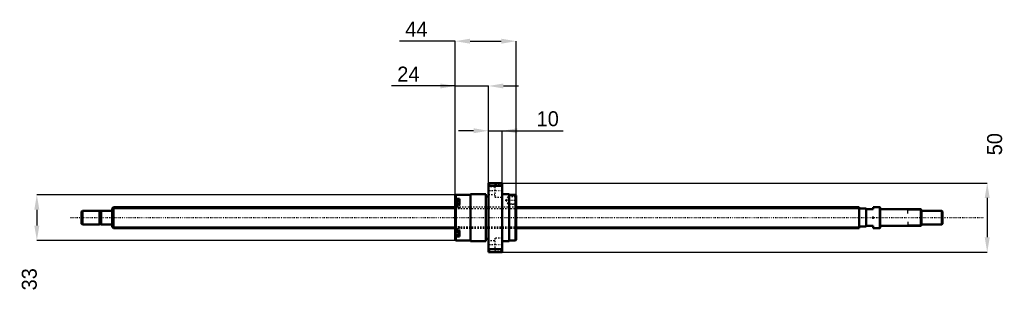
# Model space of a CAD drawing. Header units: millimetres. Extents: x -67 to 644, y -54 to 143.
import ezdxf

# ---------------------------------------------------------------- set-up
doc = ezdxf.new("R2010")
doc.units = ezdxf.units.MM
doc.linetypes.add('Center', pattern=[1.5, 0.45, -0.5, 0.05, -0.5])
doc.linetypes.add('Dashed', pattern=[2, 1, -1])
for name, color, linetype, lineweight in [('2d ConnectionPoints', 7, 'Continuous', 50), ('AM_0', 7, 'Continuous', 50), ('AM_4', 3, 'Continuous', 25), ('AM_5', 3, 'Continuous', 25), ('AM_7', 7, 'Center', 25), ('AM_9', 6, 'Dashed', 25)]:
    doc.layers.add(name, color=color, linetype=linetype, lineweight=lineweight)
doc.dimstyles.new('ISO-25', dxfattribs={"dimtxt": 2.5, "dimasz": 2.5, "dimexe": 1.25, "dimexo": 0.625, "dimtad": 1, "dimtxsty": 'Standard', "dimcen": 2.5, "dimadec": 0, "dimazin": 0, "dimtfac": 1, "dimtmove": 0, "dimatfit": 3, "dimfxl": 0, "dimarcsym": 0})

# ---------------------------------------------------------------- blocks, each defined once
blk = doc.blocks.new('1_BNK_1510_5_6G0_621LC5Y0_Nut_0_in_BNK1510_5_6G0_621LC5Y_291_50__4')
at = {"layer": 'AM_0'}
for p, q in [((281.5, 25), (271.5, 25)), ((271.5, 25), (271.5, -25)), ((271.5, 22.25), (272, 22.87)), ((272, 25), (272, 22.87)), ((272, 22.87), (281, 22.87)), ((281, 25), (281, 22.87)), ((281, 22.87), (281.5, 22.25)), ((281.5, 25), (281.5, -25)), ((248, 16.5), (247.5, 16)), ((247.5, 16), (247.5, -16)), ((258.5, 16.5), (248, 16.5)), ((248, 16.5), (248, 13.51)), ((258.5, 17), (258.5, -17)), ((269.5, 17), (258.5, 17)), ((269.5, 17), (269.5, -17)), ((271.5, 15.3), (269.5, 15.3)), ((286.5, 17), (281.5, 17)), ((286.5, 17), (286.5, -17)), ((291, 16.5), (286.5, 16.5)), ((291, 16.5), (291, -16.5)), ((291.5, 16), (291, 16.5)), ((291.5, 16), (291.5, -16)), ((247.5, 13.15), (248, 13.51)), ((248, 9.48), (247.5, 9.12)), ((250.5, 12.12), (247.78, 12.12)), ((250.5, 13.51), (248, 13.51)), ((250.5, 9.48), (248, 9.48)), ((248, 9.48), (248, -9.48)), ((250.5, 13.51), (250.5, 9.48)), ((247.5, -9.12), (248, -9.48)), ((248, -13.51), (247.5, -13.15)), ((247.78, -12.12), (250.5, -12.12)), ((250.5, -9.48), (248, -9.48)), ((250.5, -13.51), (248, -13.51)), ((248, -13.51), (248, -16.5)), ((250.5, -9.48), (250.5, -13.51)), ((247.5, -16), (248, -16.5)), ((248, -16.5), (258.5, -16.5)), ((258.5, -17), (269.5, -17)), ((269.5, -15.3), (271.5, -15.3)), ((281.5, -17), (286.5, -17)), ((286.5, -16.5), (291, -16.5)), ((291, -16.5), (291.5, -16)), ((272, -22.87), (271.5, -22.25)), ((271.5, -25), (281.5, -25)), ((272, -22.87), (272, -25)), ((281, -22.87), (272, -22.87)), ((281.5, -22.25), (281, -22.87)), ((281, -22.87), (281, -25))]:
    blk.add_line(p, q, dxfattribs=at)
for centre, start, end in [((247.78, 11.84), 90, 180), ((247.78, -11.84), 180, 270)]:
    blk.add_arc(centre, 0.275, start, end, dxfattribs=at)
at = {"layer": 'AM_4'}
for p, q in [((247.78, 12.12), (247.78, 9.31)), ((247.78, -9.31), (247.78, -12.12))]:
    blk.add_line(p, q, dxfattribs=at)
at = {"layer": 'AM_5', "linetype": 'Dashed'}
for p, q in [((285.8, 15.09), (286.5, 15.5)), ((291.5, 15.5), (286.5, 15.5)), ((286.5, 15.5), (286.5, 9.5)), ((285.8, 9.91), (286.5, 9.5)), ((291.5, 9.5), (286.5, 9.5))]:
    blk.add_line(p, q, dxfattribs=at)
at = {"layer": 'AM_7'}
for p, q in [((271, 19.49), (282, 19.49)), ((247.35, 9.37), (250.65, 9.37)), ((283.62, 12.5), (291.88, 12.5)), ((247.35, -9.37), (250.65, -9.37)), ((271, -19.49), (282, -19.49))]:
    blk.add_line(p, q, dxfattribs=at)
at = {"layer": 'AM_9'}
for p, q in [((276, 22.24), (271.5, 22.24)), ((276, 24.24), (276, 14.74)), ((281.5, 24.24), (276, 24.24)), ((271.5, 16.74), (276, 16.74)), ((276, 14.74), (281.5, 14.74)), ((285.5, 15.09), (284, 12.5)), ((285.5, 15.09), (285.5, 9.91)), ((291.09, 15.09), (285.5, 15.09)), ((291.5, 15.5), (291.09, 15.09)), ((291.09, 15.09), (291.09, 9.91)), ((250.5, 11.38), (247.5, 11.38)), ((249.35, 10.76), (247.5, 10.76)), ((249.35, 10.39), (247.5, 10.39)), ((249.35, 9.74), (247.5, 9.74)), ((249.35, 9), (247.5, 9)), ((249.35, 8.35), (247.5, 8.35)), ((249.35, 7.97), (247.5, 7.97)), ((291.5, 7.5), (247.5, 7.5)), ((250.5, 7.35), (247.5, 7.35)), ((247.78, 9.31), (247.78, 6.62)), ((249.35, 10.76), (249.35, 7.97)), ((250.5, 9.48), (250.5, 6.52)), ((284, 12.5), (285.5, 9.91)), ((285.5, 9.91), (291.09, 9.91)), ((291.09, 9.91), (291.5, 9.5)), ((247.5, 6.52), (250.5, 6.52)), ((247.78, 6.62), (250.5, 6.62)), ((250.5, -6.52), (247.5, -6.52)), ((247.78, -6.62), (247.78, -9.31)), ((250.5, -6.62), (247.78, -6.62)), ((250.5, -6.52), (250.5, -9.48)), ((250.5, -7.35), (247.5, -7.35)), ((247.5, -7.5), (291.5, -7.5)), ((249.35, -7.97), (247.5, -7.97)), ((249.35, -8.35), (247.5, -8.35)), ((249.35, -9), (247.5, -9)), ((249.35, -9.74), (247.5, -9.74)), ((249.35, -10.39), (247.5, -10.39)), ((249.35, -10.76), (247.5, -10.76)), ((250.5, -11.38), (247.5, -11.38)), ((249.35, -7.97), (249.35, -10.76)), ((276, -16.74), (271.5, -16.74)), ((276, -14.74), (276, -24.24)), ((281.5, -14.74), (276, -14.74)), ((271.5, -22.24), (276, -22.24)), ((276, -24.24), (281.5, -24.24))]:
    blk.add_line(p, q, dxfattribs=at)
for centre, start, end in [((247.78, 6.89), 180, 270), ((247.78, -6.89), 90, 180)]:
    blk.add_arc(centre, 0.275, start, end, dxfattribs=at)
blk = doc.blocks.new('2_BNK_1510_5_6G0_621LC5Y_Shaft_0_in_BNK1510_5_6G0_621LC5Y_291_50__4')
at = {"layer": 'AM_0'}
for p, q in [((0.92, 7.5), (0, 6.58)), ((247.5, 7.5), (0.92, 7.5)), ((0.92, 7.5), (0.92, -7.5)), ((539, 7.5), (291.5, 7.5)), ((539, 7.5), (539, -7.5)), ((553.8, 7.5), (549, 7.5)), ((549, 7.5), (549, 6)), ((553.8, 7.5), (553.8, -7.5)), ((554, 7.3), (553.8, 7.5)), ((554, 7.3), (554, -7.3)), ((-21.5, 5), (-22, 4.5)), ((-22, 4.5), (-22, -4.5)), ((-21.5, 5), (-21.5, -5)), ((-9.15, 5), (-21.5, 5)), ((-9.15, 5), (-9.15, -5)), ((-8, 4.8), (-9.15, 4.8)), ((-8, 5), (-8, -5)), ((-0.2, 5), (-8, 5)), ((0, 6.58), (0, -6.58)), ((544, 6.5), (539, 6.5)), ((544, 6.5), (544, -6.5)), ((544, 6), (549, 6)), ((583.5, 6), (554.2, 6)), ((583.5, 6), (583.5, -6)), ((584, 5.5), (583.5, 6)), ((584, 5.5), (584, -5.5)), ((598.5, 5), (584, 5)), ((598.5, 5), (598.5, -5)), ((599, 4.5), (598.5, 5)), ((599, 4.5), (599, -4.5)), ((-22, -4.5), (-21.5, -5)), ((-21.5, -5), (-9.15, -5)), ((-9.15, -4.8), (-8, -4.8)), ((-8, -5), (-0.2, -5)), ((0, -6.58), (0.92, -7.5)), ((539, -6.5), (544, -6.5)), ((549, -6), (544, -6)), ((549, -6), (549, -7.5)), ((554.2, -6), (583.5, -6)), ((583.5, -6), (584, -5.5)), ((584, -5), (598.5, -5)), ((598.5, -5), (599, -4.5)), ((0.92, -7.5), (247.5, -7.5)), ((291.5, -7.5), (539, -7.5)), ((549, -7.5), (553.8, -7.5)), ((553.8, -7.5), (554, -7.3))]:
    blk.add_line(p, q, dxfattribs=at)
for centre, start, end in [((-0.2, 5.2), 270, 0), ((554.2, 6.2), 180, 270), ((-0.2, -5.2), 360, 90), ((554.2, -6.2), 90, 180)]:
    blk.add_arc(centre, 0.2, start, end, dxfattribs=at)
at = {"layer": 'AM_4'}
for p, q in [((-0.2, 5), (-0.2, -5)), ((554.2, 6), (554.2, -6))]:
    blk.add_line(p, q, dxfattribs=at)
at = {"layer": 'AM_5'}
for p, q in [((0, 6.58), (247.5, 6.58)), ((291.5, 6.58), (539, 6.58)), ((539, 3.75), (539, 6.58)), ((584, 5.3865), (574, 5.3865)), ((574, 3), (574, 5.3865)), ((0, -6.58), (247.5, -6.58)), ((291.5, -6.58), (539, -6.58)), ((539, -3.75), (539, -6.58)), ((574, -3), (574, -5.3865)), ((584, -5.3865), (574, -5.3865))]:
    blk.add_line(p, q, dxfattribs=at)
at = {"layer": 'AM_5', "linetype": 'Dashed'}
for p, q in [((247.5, 6.58), (291.5, 6.58)), ((247.5, -6.58), (291.5, -6.58))]:
    blk.add_line(p, q, dxfattribs=at)
at = {"layer": 'AM_7'}
blk.add_line((-29.95, 0), (628.95, 0), dxfattribs=at)
at = {"layer": 'AM_9'}
for p, q in [((291.5, 7.5), (247.5, 7.5)), ((247.5, -7.5), (291.5, -7.5))]:
    blk.add_line(p, q, dxfattribs=at)
blk = doc.blocks.new('*D3')
at = {"layer": 'AM_5', "color": 0, "lineweight": -2}
for p, q in [((247.5, 95.07), (201.51, 95.07)), ((236.72, 95.07), (225.94, 95.07)), ((247.5, 16), (247.5, 95.07)), ((247.5, 95.07), (271.5, 95.07)), ((271.5, 25), (271.5, 95.07)), ((282.28, 95.07), (293.06, 95.07))]:
    blk.add_line(p, q, dxfattribs=at)
at = {"layer": 'AM_5', "color": 0}
for points in [[(236.72, 93.27), (236.72, 96.87), (247.5, 95.07)], [(282.28, 96.87), (282.28, 93.27), (271.5, 95.07)]]:
    blk.add_solid(points, dxfattribs=at)
at = {"layer": 'Defpoints', "color": 0}
for p in [(271.5, 95.07), (271.5, 25), (247.5, 16)]:
    blk.add_point(p, dxfattribs=at)
at = {"layer": 'AM_5', "color": 0, "insert": (213.72, 103.69), "char_height": 10.78, "attachment_point": 5}
blk.add_mtext('24', dxfattribs=at)
blk = doc.blocks.new('*D4')
at = {"layer": 'AM_5', "color": 0, "lineweight": -2}
for p, q in [((248, 16.5), (-54.34, 16.5)), ((-54.34, 5.72), (-54.34, -5.72)), ((248, -16.5), (-54.34, -16.5))]:
    blk.add_line(p, q, dxfattribs=at)
at = {"layer": 'AM_5', "color": 0}
for points in [[(-52.54, 5.72), (-56.14, 5.72), (-54.34, 16.5)], [(-56.14, -5.72), (-52.54, -5.72), (-54.34, -16.5)]]:
    blk.add_solid(points, dxfattribs=at)
at = {"layer": 'Defpoints', "color": 0}
for p in [(248, 16.5), (-54.34, -16.5), (248, -16.5)]:
    blk.add_point(p, dxfattribs=at)
at = {"layer": 'AM_5', "color": 0, "insert": (-59.73, -44.53), "char_height": 10.78, "attachment_point": 5, "rotation": 90}
blk.add_mtext('33', dxfattribs=at)
blk = doc.blocks.new('*D5')
at = {"layer": 'AM_5', "color": 0, "lineweight": -2}
for p, q in [((260.72, 62.73), (249.94, 62.73)), ((271.5, 25), (271.5, 62.73)), ((271.5, 62.73), (281.5, 62.73)), ((281.5, 25), (281.5, 62.73)), ((281.5, 62.73), (325.44, 62.73)), ((292.28, 62.73), (303.06, 62.73))]:
    blk.add_line(p, q, dxfattribs=at)
at = {"layer": 'AM_5', "color": 0}
for points in [[(260.72, 60.93), (260.72, 64.53), (271.5, 62.73)], [(292.28, 64.53), (292.28, 60.93), (281.5, 62.73)]]:
    blk.add_solid(points, dxfattribs=at)
at = {"layer": 'Defpoints', "color": 0}
for p in [(281.5, 62.73), (271.5, 25), (281.5, 25)]:
    blk.add_point(p, dxfattribs=at)
at = {"layer": 'AM_5', "color": 0, "insert": (314.25, 71.35), "char_height": 10.78, "attachment_point": 5}
blk.add_mtext('10', dxfattribs=at)
blk = doc.blocks.new('*D6')
at = {"layer": 'AM_5', "color": 0, "lineweight": -2}
for p, q in [((247.5, 127.41), (207.25, 127.41)), ((247.5, 16), (247.5, 127.41)), ((258.28, 127.41), (280.72, 127.41)), ((291.5, 16), (291.5, 127.41))]:
    blk.add_line(p, q, dxfattribs=at)
at = {"layer": 'AM_5', "color": 0}
for points in [[(258.28, 129.21), (258.28, 125.61), (247.5, 127.41)], [(280.72, 125.61), (280.72, 129.21), (291.5, 127.41)]]:
    blk.add_solid(points, dxfattribs=at)
at = {"layer": 'Defpoints', "color": 0}
for p in [(291.5, 127.41), (247.5, 16), (291.5, 16)]:
    blk.add_point(p, dxfattribs=at)
at = {"layer": 'AM_5', "color": 0, "insert": (219.47, 136.03), "char_height": 10.78, "attachment_point": 5}
blk.add_mtext('44', dxfattribs=at)
blk = doc.blocks.new('*D7')
at = {"layer": 'AM_5', "color": 0, "lineweight": -2}
for p, q in [((281.5, 25), (631.34, 25)), ((631.34, 14.22), (631.34, -14.22)), ((281.5, -25), (631.34, -25))]:
    blk.add_line(p, q, dxfattribs=at)
at = {"layer": 'AM_5', "color": 0}
for points in [[(633.14, 14.22), (629.54, 14.22), (631.34, 25)], [(629.54, -14.22), (633.14, -14.22), (631.34, -25)]]:
    blk.add_solid(points, dxfattribs=at)
at = {"layer": 'Defpoints', "color": 0}
for p in [(281.5, 25), (281.5, -25), (631.34, -25)]:
    blk.add_point(p, dxfattribs=at)
at = {"layer": 'AM_5', "color": 0, "insert": (636.73, 53.03), "char_height": 10.78, "attachment_point": 5, "rotation": 90}
blk.add_mtext('50', dxfattribs=at)

msp = doc.modelspace()

# ---------------------------------------------------------------- linework, layer by layer
at = {"layer": '2d ConnectionPoints'}
for p in [(0, 0), (549, 0)]:
    msp.add_point(p, dxfattribs=at)

# ---------------------------------------------------------------- block references
for name in ['1_BNK_1510_5_6G0_621LC5Y0_Nut_0_in_BNK1510_5_6G0_621LC5Y_291_50__4', '2_BNK_1510_5_6G0_621LC5Y_Shaft_0_in_BNK1510_5_6G0_621LC5Y_291_50__4']:
    msp.add_blockref(name, (0, 0))

# ---------------------------------------------------------------- dimensions: what is measured, and where the dimension line sits
at = {"layer": 'AM_5'}
for base, p1, p2, text, picture, middle in [((291.5, 127.41), (247.5, 16), (291.5, 16), '44', '*D6', (219.472, 127.41)), ((271.5, 95.07), (247.5, 16), (271.5, 25), '24', '*D3', (213.723, 95.07)), ((281.5, 62.73), (271.5, 25), (281.5, 25), '10', '*D5', (314.251, 62.73))]:
    dim = msp.add_linear_dim(base=base, p1=p1, p2=p2, text=text, dimstyle='ISO-25', override={"dimtxt": 10.78, "dimasz": 10.78, "dimexe": 0, "dimexo": 0, "dimgap": 3.234}, dxfattribs=at)
    dim.commit()
    dim.dimension.update_dxf_attribs({"geometry": picture, "text_midpoint": middle, "dimtype": 160})
for base, p1, p2, text, picture, middle in [((631.34, -25), (281.5, 25), (281.5, -25), '50', '*D7', (636.73, 53.028)), ((-54.34, -16.5), (248, 16.5), (248, -16.5), '33', '*D4', (-59.73, -44.528))]:
    dim = msp.add_linear_dim(base=base, p1=p1, p2=p2, angle=90, text=text, dimstyle='ISO-25', override={"dimtxt": 10.78, "dimasz": 10.78, "dimexe": 0, "dimexo": 0, "dimgap": 3.234}, dxfattribs=at)
    dim.commit()
    dim.dimension.update_dxf_attribs({"geometry": picture, "text_midpoint": middle, "dimtype": 160, "text_rotation": 90})

doc.saveas('drawing.dxf')
